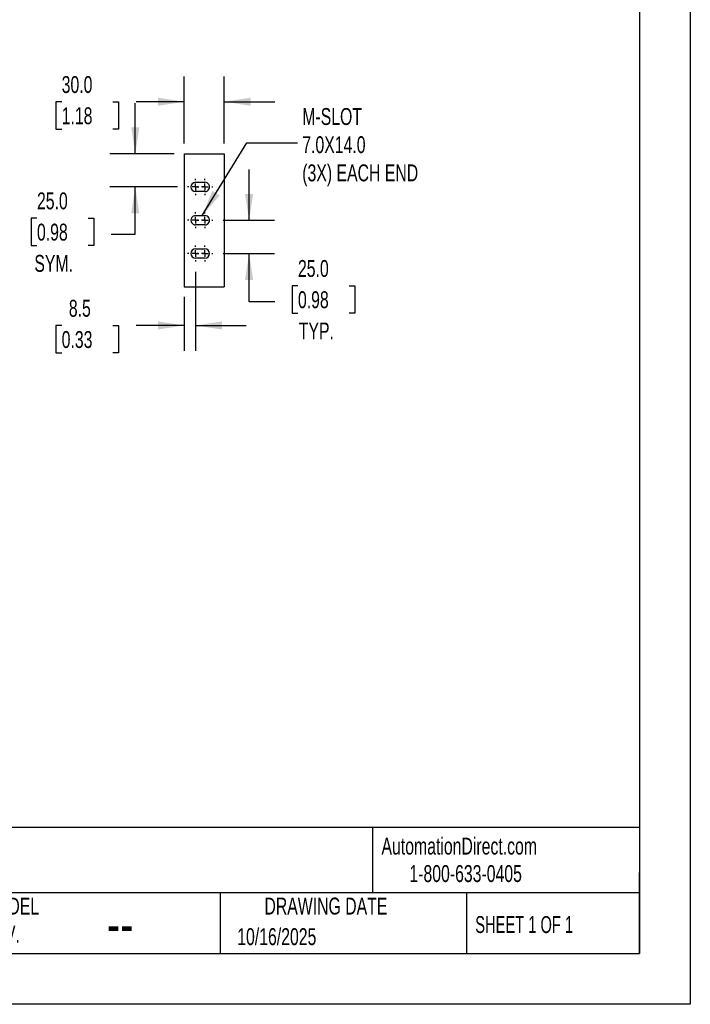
# Model space of a CAD drawing. Header units: millimetres. Extents: x 0 to 1676, y 0 to 1295.
# Tile 6 of 11: x 1172 to 1676, y 0 to 740. Entities that reach past the tile are written whole.
import ezdxf

# ---------------------------------------------------------------- set-up
doc = ezdxf.new("R2010")
doc.units = ezdxf.units.MM
doc.header["$LTSCALE"] = 6
doc.linetypes.add('CENTERX2', pattern=[20.32, 12.7, -2.54, 2.54, -2.54])
doc.layers.add('CENTER', color=40, linetype='CENTERX2')
doc.layers.add('DIMENSIONS', color=140, linetype='Continuous', lineweight=25)
doc.layers.add('TEXT', color=140, linetype='Continuous', lineweight=25)
doc.styles.add('SLDTEXTSTYLE0', font='TXT', dxfattribs={"width": 0.7})
doc.styles.add('SLDTEXTSTYLE1', font='TXT', dxfattribs={"width": 0.65})
doc.dimstyles.new('SLDDIMSTYLE0', dxfattribs={"dimtxt": 12.948047, "dimasz": 19.812, "dimexe": 0, "dimexo": 0.0625, "dimgap": 3.237012, "dimtad": 0, "dimtih": 1, "dimtoh": 1, "dimdec": 1, "dimrnd": 1e-09, "dimzin": 4, "dimdsep": 46, "dimtxsty": 'SLDTEXTSTYLE0', "dimsah": 1, "dimcen": 0.09, "dimadec": 0, "dimazin": 1, "dimtfac": 1, "dimtdec": 1, "dimtmove": 0, "dimatfit": 0, "dimfxl": 0, "dimfrac": 2, "dimtolj": 1, "dimtzin": 12, "dimarcsym": 0})
doc.dimstyles.new('SLDDIMSTYLE2', dxfattribs={"dimtxt": 12.948047, "dimasz": 19.812, "dimexe": 0, "dimexo": 0.0625, "dimgap": 3.237012, "dimtad": 0, "dimtih": 1, "dimtoh": 1, "dimdec": 1, "dimrnd": 1e-09, "dimzin": 12, "dimdsep": 46, "dimtxsty": 'SLDTEXTSTYLE0', "dimsah": 1, "dimcen": 0.09, "dimadec": 0, "dimazin": 3, "dimtfac": 1, "dimtdec": 1, "dimtmove": 0, "dimatfit": 0, "dimfxl": 0, "dimfrac": 2, "dimtolj": 1, "dimtzin": 12, "dimarcsym": 0})
doc.dimstyles.new('SLDDIMSTYLE4', dxfattribs={"dimtxt": 0.18, "dimasz": 19.812, "dimexe": 0, "dimexo": 0.0625, "dimgap": 0, "dimtad": 0, "dimtih": 1, "dimtoh": 1, "dimdec": 0, "dimrnd": 1e-09, "dimzin": 0, "dimdsep": 46, "dimtxsty": 'Standard', "dimsah": 1, "dimcen": 0.09, "dimadec": 0, "dimazin": 0, "dimtfac": 19.812, "dimtdec": 0, "dimtofl": 0, "dimtmove": 0, "dimatfit": 3, "dimfxl": 0, "dimfrac": 2, "dimtolj": 1, "dimtzin": 0, "dimarcsym": 0})

# ---------------------------------------------------------------- blocks, each defined once
blk = doc.blocks.new('_D_12')
at = {"layer": 'DIMENSIONS'}
for p, q in [((1295.88, 646.85), (1295.88, 697.34)), ((1325.88, 646.85), (1325.88, 697.34)), ((1203.65, 678.29), (1199.31, 678.29)), ((1199.31, 678.29), (1199.31, 657.71)), ((1242.13, 678.29), (1246.48, 678.29)), ((1246.48, 678.29), (1246.48, 657.71)), ((1295.88, 678.29), (1259.68, 678.29)), ((1325.88, 678.29), (1363.98, 678.29)), ((1199.31, 657.71), (1203.65, 657.71)), ((1246.48, 657.71), (1242.13, 657.71))]:
    blk.add_line(p, q, dxfattribs=at)
for points in [[(1295.88, 678.29), (1276.06, 681.33), (1276.06, 675.24)], [(1325.88, 678.29), (1345.69, 675.24), (1345.69, 681.33)]]:
    blk.add_solid(points, dxfattribs=at)
at = {"layer": 'DIMENSIONS', "char_height": 12.7, "attachment_point": 1, "style": 'SLDTEXTSTYLE0'}
for s, insert in [('30.0', (1203.65, 697.56)), ('1.18', (1203.65, 674.08))]:
    blk.add_mtext(s, dxfattribs=dict(at, insert=insert))
blk = doc.blocks.new('_D_13')
at = {"layer": 'DIMENSIONS'}
for p, q in [((1344.61, 589.23), (1344.61, 627.33)), ((1325.04, 589.23), (1363.66, 589.23)), ((1325.04, 564.23), (1363.66, 564.23)), ((1344.61, 527.94), (1344.61, 564.23)), ((1381.34, 540.05), (1377, 540.05)), ((1377, 540.05), (1377, 519.48)), ((1419.82, 540.05), (1424.17, 540.05)), ((1424.17, 540.05), (1424.17, 519.48)), ((1363.95, 527.94), (1344.61, 527.94)), ((1377, 519.48), (1381.34, 519.48)), ((1424.17, 519.48), (1419.82, 519.48))]:
    blk.add_line(p, q, dxfattribs=at)
for points in [[(1344.61, 589.23), (1347.66, 609.04), (1341.56, 609.04)], [(1344.61, 564.23), (1341.56, 544.42), (1347.66, 544.42)]]:
    blk.add_solid(points, dxfattribs=at)
at = {"layer": 'DIMENSIONS', "char_height": 12.7, "attachment_point": 1, "style": 'SLDTEXTSTYLE0'}
for s, insert in [('25.0', (1381.34, 559.32)), ('0.98', (1381.34, 535.85)), ('TYP.', (1381.97, 512.37))]:
    blk.add_mtext(s, dxfattribs=dict(at, insert=insert))
blk = doc.blocks.new('_D_14')
at = {"layer": 'DIMENSIONS'}
for p, q in [((1304.38, 550.57), (1304.38, 491.1)), ((1295.88, 531.61), (1295.88, 491.1)), ((1203.65, 510.15), (1199.31, 510.15)), ((1199.31, 510.15), (1199.31, 489.57)), ((1242.13, 510.15), (1246.48, 510.15)), ((1246.48, 510.15), (1246.48, 489.57)), ((1295.88, 510.15), (1259.68, 510.15)), ((1304.38, 510.15), (1342.48, 510.15)), ((1199.31, 489.57), (1203.65, 489.57)), ((1246.48, 489.57), (1242.13, 489.57))]:
    blk.add_line(p, q, dxfattribs=at)
for points in [[(1295.88, 510.15), (1276.06, 513.2), (1276.06, 507.1)], [(1304.38, 510.15), (1324.19, 507.1), (1324.19, 513.2)]]:
    blk.add_solid(points, dxfattribs=at)
at = {"layer": 'DIMENSIONS', "char_height": 12.7, "attachment_point": 1, "style": 'SLDTEXTSTYLE0'}
for s, insert in [('8.5', (1209.04, 529.42)), ('0.33', (1203.65, 505.94))]:
    blk.add_mtext(s, dxfattribs=dict(at, insert=insert))
blk = doc.blocks.new('_D_15')
at = {"layer": 'DIMENSIONS'}
for p, q in [((1259, 639.23), (1259, 677.33)), ((1288.26, 639.23), (1239.95, 639.23)), ((1290.72, 614.23), (1239.95, 614.23)), ((1259, 578.74), (1259, 614.23)), ((1185.07, 590.86), (1180.73, 590.86)), ((1180.73, 590.86), (1180.73, 570.28)), ((1223.55, 590.86), (1227.9, 590.86)), ((1227.9, 590.86), (1227.9, 570.28)), ((1240.94, 578.74), (1259, 578.74)), ((1180.73, 570.28), (1185.07, 570.28)), ((1227.9, 570.28), (1223.55, 570.28))]:
    blk.add_line(p, q, dxfattribs=at)
for points in [[(1259, 639.23), (1262.04, 659.04), (1255.95, 659.04)], [(1259, 614.23), (1255.95, 594.42), (1262.04, 594.42)]]:
    blk.add_solid(points, dxfattribs=at)
at = {"layer": 'DIMENSIONS', "char_height": 12.7, "attachment_point": 1, "style": 'SLDTEXTSTYLE0'}
for s, insert in [('25.0', (1185.07, 610.13)), ('0.98', (1185.07, 586.65)), ('SYM.', (1183.1, 563.17))]:
    blk.add_mtext(s, dxfattribs=dict(at, insert=insert))
blk = doc.blocks.new('SW_CENTERMARKSYMBOL_144')
at = {"layer": 'CENTER', "color": 0}
for p, q in [((-5.08, 0), (-6.04, 0)), ((0, 0), (-2.54, 0)), ((0, 5.08), (0, 6.04)), ((0, 0), (0, 2.54)), ((0, 0), (0, -2.54)), ((0, 0), (2.54, 0)), ((5.08, 0), (6.04, 0)), ((0, -5.08), (0, -6.04))]:
    blk.add_line(p, q, dxfattribs=at)
blk = doc.blocks.new('SW_CENTERMARKSYMBOL_145')
at = {"layer": 'CENTER', "color": 0}
for p, q in [((-5.08, 0), (-6.04, 0)), ((0, 0), (-2.54, 0)), ((0, 5.08), (0, 6.04)), ((0, 0), (0, 2.54)), ((0, 0), (0, -2.54)), ((0, 0), (2.54, 0)), ((5.08, 0), (6.04, 0)), ((0, -5.08), (0, -6.04))]:
    blk.add_line(p, q, dxfattribs=at)
blk = doc.blocks.new('SW_CENTERMARKSYMBOL_146')
at = {"layer": 'CENTER', "color": 0}
for p, q in [((-5.08, 0), (-6.04, 0)), ((0, 0), (-2.54, 0)), ((0, 5.08), (0, 6.04)), ((0, 0), (0, 2.54)), ((0, 0), (0, -2.54)), ((0, 0), (2.54, 0)), ((5.08, 0), (6.04, 0)), ((0, -5.08), (0, -6.04))]:
    blk.add_line(p, q, dxfattribs=at)
blk = doc.blocks.new('SW_CENTERMARKSYMBOL_147')
at = {"layer": 'CENTER', "color": 0}
for p, q in [((-5.08, 0), (-6.04, 0)), ((0, 0), (-2.54, 0)), ((0, 5.08), (0, 6.04)), ((0, 0), (0, 2.54)), ((0, 0), (0, -2.54)), ((0, 0), (2.54, 0)), ((5.08, 0), (6.04, 0)), ((0, -5.08), (0, -6.04))]:
    blk.add_line(p, q, dxfattribs=at)
blk = doc.blocks.new('SW_CENTERMARKSYMBOL_148')
at = {"layer": 'CENTER', "color": 0}
for p, q in [((-5.08, 0), (-6.04, 0)), ((0, 0), (-2.54, 0)), ((0, 5.08), (0, 6.04)), ((0, 0), (0, 2.54)), ((0, 0), (0, -2.54)), ((0, 0), (2.54, 0)), ((5.08, 0), (6.04, 0)), ((0, -5.08), (0, -6.04))]:
    blk.add_line(p, q, dxfattribs=at)
blk = doc.blocks.new('SW_CENTERMARKSYMBOL_149')
at = {"layer": 'CENTER', "color": 0}
for p, q in [((-5.08, 0), (-6.04, 0)), ((0, 0), (-2.54, 0)), ((0, 5.08), (0, 6.04)), ((0, 0), (0, 2.54)), ((0, 0), (0, -2.54)), ((0, 0), (2.54, 0)), ((5.08, 0), (6.04, 0)), ((0, -5.08), (0, -6.04))]:
    blk.add_line(p, q, dxfattribs=at)

msp = doc.modelspace()

# ---------------------------------------------------------------- linework, layer by layer
at = {"color": 7, "linetype": 'Continuous'}
for p, q in [((1676.41, 1295.42), (1676.41, 0.02)), ((1676.41, 0.02), (0.01, 0.02))]:
    msp.add_line(p, q, dxfattribs=at)
for p, q in [((1295.88, 639.23), (1295.88, 539.23)), ((1295.88, 639.23), (1325.88, 639.23)), ((1325.88, 639.23), (1325.88, 539.23)), ((1304.38, 617.73), (1311.38, 617.73)), ((1311.38, 610.73), (1304.38, 610.73)), ((1304.38, 592.73), (1311.38, 592.73)), ((1311.38, 585.73), (1304.38, 585.73)), ((1304.38, 567.73), (1311.38, 567.73)), ((1311.38, 560.73), (1304.38, 560.73)), ((1295.88, 539.23), (1325.88, 539.23))]:
    msp.add_line(p, q)
for centre, start, end in [((1304.38, 614.23), 90.00002, 269.99997), ((1311.38, 614.23), 269.99998, 90.00002), ((1304.38, 589.23), 89.99999, 270.00002), ((1311.38, 589.23), 270, 90.00001), ((1304.38, 564.23), 90.00001, 270), ((1311.38, 564.23), 270.00001, 90.00001)]:
    msp.add_arc(centre, 3.5, start, end)
at = {"layer": 'TEXT'}
for p, q in [((1638.3, 1257.3), (1638.3, 38.1)), ((1638.3, 132.76), (38.1, 132.76)), ((1437.45, 132.76), (1437.45, 83.82)), ((1638.3, 38.1), (1638.3, 99.06)), ((1638.3, 83.82), (38.1, 83.82)), ((1322.79, 83.82), (1322.79, 38.1)), ((1508.09, 83.82), (1508.09, 38.1)), ((38.1, 38.1), (1638.3, 38.1))]:
    msp.add_line(p, q, dxfattribs=at)

# ---------------------------------------------------------------- block references
at = {"layer": 'CENTER'}
for name, p in [('SW_CENTERMARKSYMBOL_144', (1304.38, 614.23)), ('SW_CENTERMARKSYMBOL_145', (1311.38, 614.23)), ('SW_CENTERMARKSYMBOL_146', (1304.38, 589.23)), ('SW_CENTERMARKSYMBOL_147', (1311.38, 589.23)), ('SW_CENTERMARKSYMBOL_148', (1304.38, 564.23)), ('SW_CENTERMARKSYMBOL_149', (1311.38, 564.23))]:
    msp.add_blockref(name, p, dxfattribs=at)

# ---------------------------------------------------------------- texts
at = {"color": 179, "linetype": 'Continuous', "lineweight": 18, "char_height": 12.7, "attachment_point": 1, "style": 'SLDTEXTSTYLE0'}
for s, insert in [('AutomationDirect.com', (1444.17, 125.26)), ('1-800-633-0405', (1465.15, 104.62))]:
    msp.add_mtext(s, dxfattribs=dict(at, insert=insert))
at = {"layer": 'DIMENSIONS', "insert": (1384.58, 673.53), "char_height": 12.7, "attachment_point": 1, "style": 'SLDTEXTSTYLE0'}
msp.add_mtext('M-SLOT^J7.0X14.0^J(3X) EACH END', dxfattribs=at)
at = {"layer": 'TEXT'}
for s, insert, char_height, attachment_point, style in [('MODEL ^JREV.', (1144.4, 80.18), 12.7, 1, 'SLDTEXTSTYLE0'), ('DRAWING DATE', (1402.35, 80.18), 12.7, 2, 'SLDTEXTSTYLE0'), ('SHEET 1 OF 1', (1514.65, 66.31), 12.7, 1, 'SLDTEXTSTYLE1'), ('--', (1237.79, 76.41), 31.75, 1, 'SLDTEXTSTYLE0'), ('10/16/2025', (1335.68, 57.22), 12.7, 1, 'SLDTEXTSTYLE0')]:
    msp.add_mtext(s, dxfattribs=dict(at, insert=insert, char_height=char_height, attachment_point=attachment_point, style=style))

# ---------------------------------------------------------------- dimensions: what is measured, and where the dimension line sits
at = {"layer": 'DIMENSIONS'}
for base, p1, p2, dimstyle, picture, middle in [((1325.88, 678.29), (1295.88, 639.23), (1325.88, 639.23), 'SLDDIMSTYLE0', '_D_12', (1222.89, 678.29)), ((1295.88, 510.15), (1304.38, 558.19), (1295.88, 539.23), 'SLDDIMSTYLE2', '_D_14', (1222.89, 510.15))]:
    dim = msp.add_linear_dim(base=base, p1=p1, p2=p2, angle=0, dimstyle=dimstyle, dxfattribs=at)
    dim.commit()
    dim.dimension.update_dxf_attribs({"geometry": picture, "text_midpoint": middle, "dimtype": 160})
for base, p1, p2, text, picture, middle in [((1259, 614.23), (1295.88, 639.23), (1298.34, 614.23), '<>\\PSYM.', '_D_15', (1259, 578.74)), ((1344.61, 564.23), (1317.42, 589.23), (1317.42, 564.23), '<>\\PTYP.', '_D_13', (1344.61, 527.94))]:
    dim = msp.add_linear_dim(base=base, p1=p1, p2=p2, angle=90, text=text, dimstyle='SLDDIMSTYLE0', dxfattribs=at)
    dim.commit()
    dim.dimension.update_dxf_attribs({"geometry": picture, "text_midpoint": middle, "dimtype": 160})

# ---------------------------------------------------------------- leaders
msp.add_leader([(1309.28, 592.73), (1343.02, 647.28), (1381.12, 647.28)], dimstyle='SLDDIMSTYLE4', dxfattribs=at)

doc.saveas('drawing.dxf')
